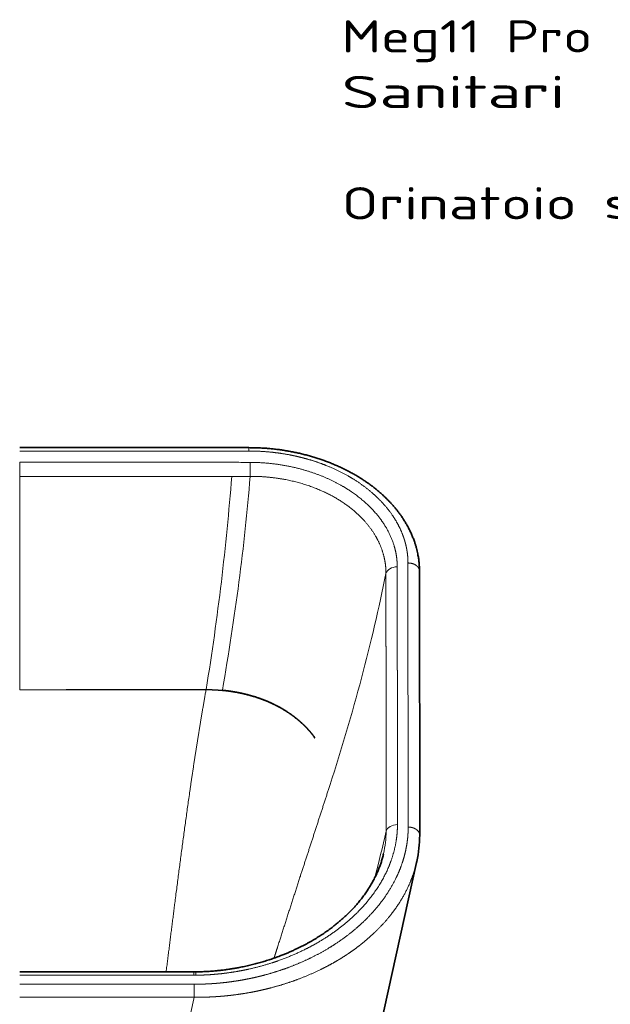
# Model space of a CAD drawing. Extents: x 413 to 1275, y 301 to 1647.
# Tile 5 of 6: x 587 to 844, y 1219 to 1647. Entities that reach past the tile are written whole.
import ezdxf
from ezdxf.enums import TextEntityAlignment as Align

# ---------------------------------------------------------------- set-up
doc = ezdxf.new("R2010")
doc.units = 0
doc.layers.get('0').update_dxf_attribs({"lineweight": 13})
doc.styles.get("Standard").update_dxf_attribs({"font": 'isocp.shx'})

# ---------------------------------------------------------------- blocks, each defined once
blk = doc.blocks.new('BLOCK48')
at = {"color": 7, "lineweight": 13}
for s, p, p2 in [('Meg11 Pro - 5408', (140, 210.57), (334.31, 210.57)), ('Sanitari', (140, 186.39), (237.15, 186.39)), ('Orinatoio sospeso', (140, 138.01), (346.45, 138.01))]:
    blk.add_text(s, height=14, dxfattribs=at).set_placement(p, p2, align=Align.FIT)
blk = doc.blocks.new('BLOCK49')
at = {"color": 7, "lineweight": 35}
for p, q in [((0, 38.82), (99.65, 38.82)), ((173.83, -14.84), (173.91, -129.62)), ((86.28, -533.11), (172.57, -141.46))]:
    blk.add_line(p, q, dxfattribs=at)
at = {"color": 7, "lineweight": 13, "ltscale": 0.036398}
for p, q in [((99.65, 37.36), (99.65, 38.82)), ((75.73, -189.02), (75.73, -190.48))]:
    blk.add_line(p, q, dxfattribs=at)
at = {"color": 7, "lineweight": 13}
for p, q in [((99.65, 37.36), (0, 37.36)), ((0.01, 32.49), (92.18, 32.45)), ((168.91, -126.08), (168.83, -11.3)), ((0, -194.38), (75.86, -194.38)), ((75.74, -200.66), (0, -544.45))]:
    blk.add_line(p, q, dxfattribs=at)
at = {"color": 7, "lineweight": 13, "ltscale": 0.154575}
blk.add_line((0.01, 26.31), (0.01, 32.49), dxfattribs=at)
at = {"color": 7, "lineweight": 13, "ltscale": 0.00398}
blk.add_line((81.06, -66.45), (81.06, -66.29), dxfattribs=at)
at = {"color": 7, "lineweight": 35, "ltscale": 0.011026}
blk.add_line((172.67, -141), (172.57, -141.44), dxfattribs=at)
at = {"color": 7, "lineweight": 35, "ltscale": 0.000960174}
blk.add_line((172.57, -141.47), (172.57, -141.44), dxfattribs=at)
at = {"color": 7, "lineweight": 13, "ltscale": 0.141528}
blk.add_line((75.86, -200.05), (75.86, -194.38), dxfattribs=at)
at = {"color": 7, "lineweight": 13, "ltscale": 0.015662}
blk.add_line((75.86, -200.05), (75.74, -200.66), dxfattribs=at)
at = {"color": 7, "lineweight": 13}
for centre, radius, start, end in [((91.43, -2067.01), 2099.46, 89.75916, 89.97945), ((1131.42, 24.5), 1031.2, 179.55929, 179.89775), ((-24953.16, -18.33), 24953.21, 359.889697, 0.10251), ((-132.57, 818828.48), 818802.18, 270.0092769, 270.01572667), ((90.1, 4555.76), 4529.43, 270.02635, 270.12812), ((-559.83, 612795.02), 612861.65, 270.05233795, 270.0599132), ((-538.05, -590551.84), 590485.71, 89.9399298, 89.94779208), ((81.08, -141.18), 74.88, 84.6157, 90.0191), ((80.73, -148.62), 82.16, 84.8543, 89.7701), ((-471.06, 16.01), 646.61, 345.29373, 347.14135), ((75.81, -102.92), 87.56, 269.9435, 270.5236)]:
    blk.add_arc(centre, radius, start, end, dxfattribs=at)
at = {"color": 7, "lineweight": 35}
blk.add_arc((75.81, -106.37), 82.65, 269.941, 270.5207, dxfattribs=at)
at = {"color": 7, "lineweight": 13}
for centre, major_axis, ratio, start_param, end_param in [((-1052.32, -591.97), (-990.6, -1103.1), 0.524708, 2.456831, 2.542886), ((-947.73, -494.79), (-905.78, -977.88), 0.545042, 2.439896, 2.534121), ((-6693.51, -2043.64), (6838.73, 2333.59), 0.26526, 6.087348, 6.129207), ((164.16, -16.53), (5, 0), 0.708818, 1.571451, 2.95801), ((114.12, -133.51), (36.8, 30.01), 0.875041, 5.437978, 5.661016), ((164.25, -128.54), (5, 0), 0.708818, 1.571179, 2.958338)]:
    blk.add_ellipse(centre, major_axis=major_axis, ratio=ratio, start_param=start_param, end_param=end_param, dxfattribs=at)
at = {"color": 7, "lineweight": 35}
blk.add_ellipse((92.45, -133.97), major_axis=(80.96, 11.49), ratio=0.789213, start_param=5.996781, end_param=6.172238, dxfattribs=at)
for points, degree, knots in [([(99.65, 38.82), (100.33, 38.82), (101.69, 38.8), (103.72, 38.74), (105.74, 38.64), (107.76, 38.5), (109.77, 38.31), (111.77, 38.09), (113.76, 37.82), (115.74, 37.52), (117.71, 37.17), (119.67, 36.79), (121.62, 36.37), (123.55, 35.9), (125.46, 35.4), (127.35, 34.87), (129.23, 34.29), (131.08, 33.68), (132.91, 33.03), (134.71, 32.34), (136.49, 31.62), (138.25, 30.87), (139.97, 30.08), (141.67, 29.25), (143.33, 28.39), (144.96, 27.5), (146.56, 26.58), (148.13, 25.62), (149.66, 24.63), (151.16, 23.61), (152.62, 22.56), (154.04, 21.48), (155.42, 20.37), (156.65, 19.32), (157.75, 18.34), (158.75, 17.41), (159.73, 16.46), (160.7, 15.46), (161.64, 14.45), (162.55, 13.43), (163.42, 12.39), (164.27, 11.33), (165.09, 10.26), (165.91, 9.11), (166.74, 7.89), (167.56, 6.59), (168.34, 5.27), (169.1, 3.87), (169.83, 2.4), (170.53, 0.85), (171.17, -0.72), (171.7, -2.19), (172.14, -3.56), (172.5, -4.82), (172.82, -6.09), (173.13, -7.56), (173.42, -9.23), (173.66, -11.1), (173.8, -12.97), (173.83, -14.22), (173.83, -14.84)], 3, [0, 0, 0, 0, 2.050891, 4.073653, 6.095533, 8.115706, 10.133394, 12.147866, 14.158448, 16.164558, 18.165558, 20.161319, 22.151415, 24.134861, 26.111203, 28.079788, 30.039916, 31.99099, 33.932326, 35.863442, 37.783772, 39.692859, 41.590302, 43.47575, 45.348911, 47.20958, 49.057744, 50.893121, 52.715724, 54.525673, 56.32297, 58.107516, 59.879161, 61.63763, 62.975025, 64.3046, 65.700892, 67.088567, 68.467626, 69.838263, 71.200748, 72.555348, 73.902339, 75.241944, 76.790425, 78.329826, 79.860709, 81.383627, 83.093202, 84.794142, 86.487552, 88.176476, 89.484916, 90.794405, 92.105498, 93.418484, 95.303537, 97.187725, 99.065649, 100.928953, 100.928953, 100.928953, 100.928953]), ([(128.3, -87.31), (128.22, -87.18), (128.14, -87.05), (128.07, -86.9), (127.96, -86.75), (127.85, -86.6), (127.82, -86.57), (126.94, -85.41), (125.99, -84.26), (125, -83.15), (123.52, -81.65), (121.9, -80.2), (121.44, -79.8), (119.51, -78.18), (117.41, -76.66), (115.75, -75.56), (112.82, -73.82), (109.69, -72.3), (108.38, -71.71), (104.92, -70.28), (101.33, -69.12), (99.06, -68.5), (95.61, -67.69), (92.13, -67.11), (90.94, -66.94), (89.71, -66.79), (88.48, -66.66), (88.44, -66.66), (88.35, -66.65), (88.25, -66.64), (88.2, -66.63), (88.15, -66.63), (88.11, -66.62)], 5, [0, 0, 0, 0, 0, 0, 1.31094, 1.31094, 1.31094, 1.642691, 1.642691, 1.642691, 14.163009, 14.163009, 14.163009, 19.075331, 19.075331, 19.075331, 34.161819, 34.161819, 34.161819, 44.498725, 44.498725, 44.498725, 61.170298, 61.170298, 61.170298, 69.774453, 69.774453, 69.774453, 70.108344, 70.108344, 70.108344, 70.442235, 70.442235, 70.442235, 70.442235, 70.442235, 70.442235]), ([(158.19, -137.68), (158.12, -137.97), (157.98, -138.55), (157.75, -139.42), (157.51, -140.29), (157.16, -141.42), (156.68, -142.82), (156.14, -144.23), (155.65, -145.4), (155.23, -146.34), (154.8, -147.27), (154.34, -148.2), (153.86, -149.12), (153.36, -150.04), (152.84, -150.96), (152.17, -152.07), (151.48, -153.16), (150.76, -154.23), (150.17, -155.09), (149.55, -155.94), (148.92, -156.78), (148.26, -157.62), (147.59, -158.45), (146.9, -159.28), (146.08, -160.22), (145.13, -161.27), (144.05, -162.42), (142.92, -163.55), (141.72, -164.71), (140.45, -165.87), (139.1, -167.05), (137.72, -168.2), (136.48, -169.18), (135.41, -170), (134.51, -170.66), (133.61, -171.31), (132.68, -171.96), (131.75, -172.59), (130.8, -173.22), (129.84, -173.83), (128.81, -174.47), (127.73, -175.12), (126.58, -175.79), (125.42, -176.44), (124.24, -177.08), (123.04, -177.71), (121.83, -178.32), (120.61, -178.92), (119.28, -179.54), (117.86, -180.19), (116.33, -180.84), (114.78, -181.48), (113.03, -182.16), (111.09, -182.88), (108.94, -183.62), (106.76, -184.31), (104.56, -184.97), (102.32, -185.57), (100.07, -186.13), (97.79, -186.65), (95.64, -187.08), (93.64, -187.44), (91.79, -187.75), (89.93, -188.02), (88.06, -188.26), (86.19, -188.47), (84.31, -188.64), (82.42, -188.79), (80.49, -188.9), (78.54, -188.98), (77.22, -189.01), (76.57, -189.02)], 3, [0, 0, 0, 0, 0.893404, 1.789144, 2.688828, 3.591242, 5.347807, 7.120095, 8.136497, 9.157901, 10.186429, 11.220366, 12.261346, 13.309063, 14.363681, 15.425368, 17.202461, 18.238891, 19.28133, 20.331515, 21.387886, 22.452186, 23.522814, 24.60105, 25.686569, 27.255725, 28.839941, 30.439212, 32.05356, 33.823439, 35.611021, 37.416208, 39.238939, 40.345086, 41.456964, 42.575584, 43.699875, 44.830764, 45.967246, 47.110197, 48.258659, 49.578301, 50.90556, 52.240582, 53.582487, 54.932165, 56.288508, 57.652101, 59.022697, 60.67991, 62.346701, 64.022645, 65.707354, 67.963806, 70.235856, 72.521991, 74.821627, 77.134898, 79.461042, 81.799008, 84.147597, 86.019612, 87.896721, 89.778088, 91.662928, 93.537002, 95.429021, 97.331189, 99.242242, 101.221795, 103.188784, 103.188784, 103.188784, 103.188784]), ([(0, -188.98), (0.98, -188.98), (3.03, -188.98), (6.15, -188.98), (9.35, -188.98), (12.47, -188.98), (15.58, -188.99), (18.69, -188.99), (21.85, -188.99), (25.01, -188.99), (28.19, -188.99), (31.39, -188.99), (34.61, -189), (37.85, -189), (41.07, -189), (44.28, -189), (47.49, -189), (50.74, -189), (54.01, -189.01), (57.25, -189.01), (60.36, -189.01), (63.37, -189.01), (66.38, -189.01), (69.45, -189.01), (72.59, -189.02), (74.68, -189.02), (75.73, -189.02)], 3, [0, 0, 0, 0, 2.939193, 6.152639, 9.352355, 12.530003, 15.53846, 18.676199, 21.843818, 25.0189, 28.178904, 31.383367, 34.610838, 37.848081, 41.077948, 44.289322, 47.48157, 50.711197, 54.0356, 57.291087, 60.43022, 63.365071, 66.311662, 69.454083, 72.587201, 75.729235, 75.729235, 75.729235, 75.729235])]:
    blk.add_open_spline(points, degree=degree, knots=knots, dxfattribs=at)
at = {"color": 7, "lineweight": 13}
for points, knots in [([(168.83, -11.3), (168.83, -10.93), (168.82, -10.56), (168.81, -10.18), (168.77, -9.25), (168.7, -8.31), (168.64, -7.75), (168.44, -6.06), (168.12, -4.38), (167.87, -3.27), (167.42, -1.6), (166.86, 0.04), (166.66, 0.59), (166.24, 1.7), (165.77, 2.79), (165.53, 3.34), (164.2, 6.14), (162.58, 8.84), (161.1, 10.95), (157.71, 15.14), (153.68, 18.96), (151.44, 20.83), (147.16, 23.99), (142.49, 26.76), (140.35, 27.92), (135.81, 30.12), (131.05, 31.99), (128.55, 32.85), (125.14, 33.89), (121.66, 34.76), (120.77, 34.97), (118.97, 35.38), (117.15, 35.74), (116.23, 35.9), (112.49, 36.54), (108.7, 36.99), (105.83, 37.23), (102.92, 37.35), (100.01, 37.36), (99.98, 37.36), (99.91, 37.36), (99.82, 37.36), (99.75, 37.36), (99.7, 37.36), (99.65, 37.36)], [0, 0, 0, 0, 0, 0, 3.320534, 3.320534, 3.320534, 8.292584, 8.292584, 8.292584, 18.350079, 18.350079, 18.350079, 23.486436, 23.486436, 23.486436, 28.708734, 28.708734, 28.708734, 50.352477, 50.352477, 50.352477, 73.557152, 73.557152, 73.557152, 92.192096, 92.192096, 92.192096, 111.81812, 111.81812, 111.81812, 118.555466, 118.555466, 118.555466, 125.369725, 125.369725, 125.369725, 146.291949, 146.291949, 146.291949, 146.48588, 146.48588, 146.48588, 146.85471, 146.85471, 146.85471, 146.85471, 146.85471, 146.85471]), ([(100.25, 32.43), (106.09, 32.41), (111.92, 31.9), (117.64, 30.91), (127.27, 28.38), (135.99, 24.6), (139.51, 22.77), (146.69, 18.34), (152.64, 13.07), (155.46, 10), (159.61, 4.31), (162.3, -1.79), (163.17, -4.48), (163.87, -7.82), (164.12, -11.17), (164.15, -11.78), (164.16, -12.38), (164.16, -12.98)], [0, 0, 0, 0, 0, 0, 41.411612, 41.411612, 41.411612, 72.282617, 72.282617, 72.282617, 108.769641, 108.769641, 108.769641, 136.354891, 136.354891, 136.354891, 142.432145, 142.432145, 142.432145, 142.432145, 142.432145, 142.432145]), ([(100.22, 26.34), (104.85, 26.37), (109.48, 26.07), (114.08, 25.42), (122.31, 23.64), (130.07, 20.76), (133.47, 19.23), (139.65, 15.89), (145.09, 11.79), (147.5, 9.67), (151.11, 5.88), (154.02, 1.72), (155.05, 0), (157.14, -4.06), (158.5, -8.36), (159.01, -10.85), (159.27, -13.38), (159.25, -15.88)], [0, 0, 0, 0, 0, 0, 33.462295, 33.462295, 33.462295, 61.310946, 61.310946, 61.310946, 86.751722, 86.751722, 86.751722, 103.57013, 103.57013, 103.57013, 125.625497, 125.625497, 125.625497, 125.625497, 125.625497, 125.625497]), ([(168.83, -11.3), (169.45, -11.3), (170.07, -11.37), (170.68, -11.5), (171.8, -11.9), (172.73, -12.55), (173.11, -12.92), (173.54, -13.53), (173.76, -14.2), (173.81, -14.41), (173.83, -14.63), (173.83, -14.84)], [0, 0, 0, 0, 0, 0, 4.443045, 4.443045, 4.443045, 8.60762, 8.60762, 8.60762, 10.475262, 10.475262, 10.475262, 10.475262, 10.475262, 10.475262]), ([(159.25, -15.88), (159.25, -17.62), (159.25, -19.35), (159.25, -21.08), (159.25, -23.07), (159.25, -25.06), (159.25, -25.31), (159.25, -26.66), (159.25, -28.02), (159.25, -29.19), (159.25, -30.72), (159.25, -32.25), (159.25, -33.3), (159.25, -34.28), (159.25, -35.26), (159.25, -35.82), (159.25, -36.65), (159.26, -37.48), (159.26, -37.76), (159.26, -39.42), (159.26, -41.09), (159.26, -42.41), (159.26, -44.06), (159.26, -45.73), (159.26, -46), (159.27, -47.68), (159.27, -49.36), (159.27, -50.75), (159.27, -52.23), (159.27, -53.7), (159.27, -53.77), (159.27, -53.92), (159.27, -54.06), (159.27, -54.13), (159.27, -54.79), (159.27, -55.47), (159.28, -56.18), (159.28, -57.46), (159.28, -58.76), (159.28, -59.38), (159.28, -60.12), (159.28, -60.8), (159.28, -60.96), (159.28, -61.19), (159.28, -61.42), (159.28, -61.5), (159.28, -63.12), (159.29, -64.74), (159.29, -66.29), (159.29, -68.29), (159.29, -70.29), (159.29, -70.75), (159.3, -72.75), (159.3, -74.78), (159.3, -76.41), (159.3, -78.11), (159.31, -79.81), (159.31, -79.98), (159.31, -81.18), (159.31, -82.37), (159.31, -83.38), (159.31, -84.77), (159.31, -86.18), (159.32, -86.55), (159.32, -88.53), (159.32, -90.52), (159.32, -92.15), (159.32, -94.23), (159.32, -96.31), (159.33, -96.99), (159.33, -98.19), (159.33, -99.41), (159.33, -100.19), (159.33, -101.2), (159.33, -102.19), (159.33, -102.44), (159.33, -104.38), (159.33, -106.31), (159.33, -107.99), (159.33, -110.21), (159.34, -112.42), (159.34, -113.02), (159.34, -114.67), (159.34, -116.3), (159.34, -117.35), (159.34, -118.9), (159.34, -120.48), (159.33, -121.35), (159.33, -122.94), (159.33, -124.53), (159.33, -125.65), (159.33, -126.77), (159.33, -127.89)], [0, 0, 0, 0, 0, 0, 15.299979, 15.299979, 15.299979, 17.485693, 17.485693, 17.485693, 27.106338, 27.106338, 27.106338, 30.857838, 30.857838, 30.857838, 35.699905, 35.699905, 35.699905, 38.119611, 38.119611, 38.119611, 50.282233, 50.282233, 50.282233, 52.701932, 52.701932, 52.701932, 64.983501, 64.983501, 64.983501, 65.619614, 65.619614, 65.619614, 66.255727, 66.255727, 66.255727, 71.311882, 71.311882, 71.311882, 75.706811, 75.706811, 75.706811, 77.036799, 77.036799, 77.036799, 77.701793, 77.701793, 77.701793, 91.259675, 91.259675, 91.259675, 95.260216, 95.260216, 95.260216, 108.667027, 108.667027, 108.667027, 110.167246, 110.167246, 110.167246, 119.168552, 119.168552, 119.168552, 122.396041, 122.396041, 122.396041, 136.388931, 136.388931, 136.388931, 140.305671, 140.305671, 140.305671, 146.771393, 146.771393, 146.771393, 148.926646, 148.926646, 148.926646, 163.518984, 163.518984, 163.518984, 168.287091, 168.287091, 168.287091, 177.945575, 177.945575, 177.945575, 182.063478, 182.063478, 182.063478, 191.906967, 191.906967, 191.906967, 191.906967, 191.906967, 191.906967]), ([(164.16, -12.98), (164.16, -14.49), (164.16, -15.99), (164.16, -17.48), (164.16, -19.36), (164.16, -21.24), (164.16, -21.62), (164.16, -22.37), (164.16, -23.13), (164.16, -23.51), (164.16, -24.64), (164.16, -25.79), (164.16, -26.56), (164.16, -27.82), (164.16, -29.07), (164.16, -29.82), (164.17, -31.15), (164.17, -32.48), (164.17, -33.31), (164.17, -34.41), (164.17, -35.52), (164.17, -35.79), (164.17, -37.17), (164.17, -38.54), (164.17, -39.63), (164.17, -41), (164.17, -42.38), (164.18, -42.65), (164.18, -44.3), (164.18, -45.95), (164.18, -47.33), (164.18, -48.99), (164.18, -50.65), (164.19, -50.93), (164.19, -51.5), (164.19, -52.09), (164.19, -52.39), (164.19, -53.31), (164.19, -54.27), (164.19, -54.95), (164.19, -55.92), (164.19, -56.86), (164.19, -57.17), (164.19, -57.77), (164.2, -58.35), (164.2, -58.64), (164.2, -60.34), (164.2, -62.04), (164.2, -63.47), (164.21, -65.18), (164.21, -66.89), (164.21, -67.14), (164.21, -68.56), (164.21, -70), (164.21, -71.18), (164.22, -72.89), (164.22, -74.59), (164.22, -75.15), (164.22, -76.03), (164.22, -76.92), (164.22, -76.99), (164.22, -77.59), (164.23, -78.2), (164.23, -78.47), (164.23, -79.3), (164.23, -80.13), (164.23, -80.68), (164.23, -81.8), (164.23, -82.92), (164.23, -83.44), (164.24, -85.96), (164.24, -88.5), (164.24, -90.47), (164.24, -92.73), (164.24, -94.98), (164.24, -95.23), (164.25, -96.08), (164.25, -96.94), (164.25, -97.52), (164.25, -98.36), (164.25, -99.2), (164.25, -99.48), (164.25, -101.71), (164.25, -103.94), (164.25, -105.89), (164.25, -108.11), (164.25, -110.33), (164.25, -110.6), (164.25, -111.16), (164.25, -111.71), (164.25, -111.98), (164.25, -113.09), (164.25, -114.18), (164.25, -114.96), (164.25, -116.07), (164.25, -117.18), (164.25, -117.46), (164.25, -119.13), (164.25, -120.81), (164.25, -122.2), (164.25, -123.6), (164.25, -124.99)], [0, 0, 0, 0, 0, 0, 15.224827, 15.224827, 15.224827, 19.031068, 19.031068, 19.031068, 22.837309, 22.837309, 22.837309, 30.42432, 30.42432, 30.42432, 35.502554, 35.502554, 35.502554, 43.851289, 43.851289, 43.851289, 46.634208, 46.634208, 46.634208, 57.765873, 57.765873, 57.765873, 60.548789, 60.548789, 60.548789, 74.463331, 74.463331, 74.463331, 77.353157, 77.353157, 77.353157, 80.230113, 80.230113, 80.230113, 85.92346, 85.92346, 85.92346, 88.798042, 88.798042, 88.798042, 91.662279, 91.662279, 91.662279, 106.018413, 106.018413, 106.018413, 108.993287, 108.993287, 108.993287, 120.420079, 120.420079, 120.420079, 126.026932, 126.026932, 126.026932, 129.35974, 129.35974, 129.35974, 132.163168, 132.163168, 132.163168, 137.770039, 137.770039, 137.770039, 143.46382, 143.46382, 143.46382, 163.08769, 163.08769, 163.08769, 165.981776, 165.981776, 165.981776, 171.541453, 171.541453, 171.541453, 174.335915, 174.335915, 174.335915, 193.896807, 193.896807, 193.896807, 196.69124, 196.69124, 196.69124, 199.485672, 199.485672, 199.485672, 207.929688, 207.929688, 207.929688, 210.72415, 210.72415, 210.72415, 224.851311, 224.851311, 224.851311, 224.851311, 224.851311, 224.851311]), ([(63.66, -189.01), (64.92, -179.12), (66.16, -169.22), (67.43, -159.23), (70.58, -134.57), (73.96, -110.02), (76.11, -95.38), (78.46, -80.85), (81.03, -66.45)], [0, 0, 0, 0, 0, 0, 69.120816, 69.120816, 69.120816, 172.178606, 172.178606, 172.178606, 172.178606, 172.178606, 172.178606]), ([(88.1, -66.78), (88.13, -66.79), (88.16, -66.79), (88.19, -66.79), (88.25, -66.8), (88.31, -66.8), (88.34, -66.81), (88.78, -66.85), (89.22, -66.89), (89.63, -66.94), (92.06, -67.22), (94.49, -67.62), (96.56, -68.05), (100.1, -68.9), (103.56, -69.98), (105.05, -70.5), (107.9, -71.6), (110.66, -72.88), (111.96, -73.53), (114.67, -75.01), (117.23, -76.67), (118.54, -77.59), (120.49, -79.08), (122.32, -80.67), (122.94, -81.24), (124.5, -82.74), (125.95, -84.32), (126.78, -85.3), (127.57, -86.29), (128.3, -87.31)], [0, 0, 0, 0, 0, 0, 0.169471, 0.169471, 0.169471, 0.345585, 0.345585, 0.345585, 2.717698, 2.717698, 2.717698, 14.391373, 14.391373, 14.391373, 23.427089, 23.427089, 23.427089, 31.880971, 31.880971, 31.880971, 41.311057, 41.311057, 41.311057, 46.482809, 46.482809, 46.482809, 54.502034, 54.502034, 54.502034, 54.502034, 54.502034, 54.502034]), ([(134.95, -107.64), (130.62, -121.02), (126.23, -134.47), (121.89, -147.75), (116.97, -162.98), (112.08, -178.34), (111.58, -179.91), (111.08, -181.48), (110.59, -183.05)], [0, 0, 0, 0, 0, 0, 105.725016, 105.725016, 105.725016, 117.737105, 117.737105, 117.737105, 117.737105, 117.737105, 117.737105]), ([(75.86, -194.38), (76.19, -194.38), (76.51, -194.38), (76.84, -194.38), (77.5, -194.37), (78.15, -194.36), (78.48, -194.36), (79.4, -194.33), (80.31, -194.3), (80.89, -194.28), (81.59, -194.25), (82.28, -194.21), (82.4, -194.2), (82.75, -194.19), (83.09, -194.16), (83.32, -194.15), (83.82, -194.12), (84.31, -194.08), (84.56, -194.07), (85.61, -193.99), (86.65, -193.9), (87.43, -193.82), (89.64, -193.6), (91.83, -193.32), (93.24, -193.12), (95.34, -192.8), (97.42, -192.42), (98.11, -192.29), (99.31, -192.06), (100.5, -191.81), (101.01, -191.7), (102.03, -191.48), (103.05, -191.25), (103.55, -191.13), (107.11, -190.26), (110.62, -189.27), (113.58, -188.31), (117.77, -186.8), (121.85, -185.1), (123.08, -184.56), (127.27, -182.65), (131.31, -180.53), (134.09, -178.93), (138.85, -175.92), (143.29, -172.61), (145.16, -171.11), (149.54, -167.34), (153.49, -163.26), (155.64, -160.77), (159.51, -155.73), (162.66, -150.38), (164.01, -147.71), (165.55, -144.1), (166.74, -140.42), (167, -139.52), (167.62, -137.27), (168.1, -135.01), (168.34, -133.65), (168.65, -131.39), (168.83, -129.12), (168.88, -128.22), (168.91, -127.29), (168.91, -126.36), (168.91, -126.33), (168.91, -126.26), (168.91, -126.19), (168.91, -126.15), (168.91, -126.12), (168.91, -126.08)], [0, 0, 0, 0, 0, 0, 2.348208, 2.348208, 2.348208, 4.696416, 4.696416, 4.696416, 8.876928, 8.876928, 8.876928, 9.713044, 9.713044, 9.713044, 11.385271, 11.385271, 11.385271, 13.278201, 13.278201, 13.278201, 18.911514, 18.911514, 18.911514, 29.122431, 29.122431, 29.122431, 34.191945, 34.191945, 34.191945, 37.986351, 37.986351, 37.986351, 41.780758, 41.780758, 41.780758, 64.726028, 64.726028, 64.726028, 74.788768, 74.788768, 74.788768, 99.291693, 99.291693, 99.291693, 118.181307, 118.181307, 118.181307, 145.164608, 145.164608, 145.164608, 170.70705, 170.70705, 170.70705, 178.943681, 178.943681, 178.943681, 191.095193, 191.095193, 191.095193, 199.023094, 199.023094, 199.023094, 199.315283, 199.315283, 199.315283, 199.590847, 199.590847, 199.590847, 199.590847, 199.590847, 199.590847]), ([(164.25, -124.99), (164.25, -127.96), (164, -130.93), (163.5, -133.9), (162.19, -139.15), (160.14, -144.28), (159.09, -146.52), (154.67, -154.72), (148.4, -162.36), (142.9, -167.55), (133.65, -174.39), (122.92, -179.93), (119.38, -181.55), (113.73, -183.81), (107.83, -185.7), (105.72, -186.31), (101.07, -187.55), (96.31, -188.54), (93.71, -189), (90.99, -189.4), (88.26, -189.72), (88.11, -189.74), (87.91, -189.76), (87.7, -189.79), (87.6, -189.8), (87.38, -189.82), (87.16, -189.84), (87.08, -189.85), (84.94, -190.08), (82.78, -190.25), (80.73, -190.37), (78.67, -190.45), (76.61, -190.47)], [0, 0, 0, 0, 0, 0, 29.860017, 29.860017, 29.860017, 53.508006, 53.508006, 53.508006, 117.955824, 117.955824, 117.955824, 147.820629, 147.820629, 147.820629, 164.043631, 164.043631, 164.043631, 183.086549, 183.086549, 183.086549, 183.788624, 183.788624, 183.788624, 184.561629, 184.561629, 184.561629, 185.387948, 185.387948, 185.387948, 199.972606, 199.972606, 199.972606, 199.972606, 199.972606, 199.972606]), ([(173.91, -129.62), (173.91, -129.29), (173.85, -128.95), (173.74, -128.62), (173.34, -127.87), (172.69, -127.24), (172.23, -126.92), (171.33, -126.47), (170.32, -126.2), (169.85, -126.12), (169.38, -126.08), (168.91, -126.08)], [0, 0, 0, 0, 0, 0, 2.954125, 2.954125, 2.954125, 7.122312, 7.122312, 7.122312, 10.47615, 10.47615, 10.47615, 10.47615, 10.47615, 10.47615]), ([(173.8, -130.36), (173.8, -130.39), (173.8, -130.42), (173.8, -130.45), (173.8, -130.52), (173.8, -130.59), (173.8, -130.62), (173.8, -131.06), (173.8, -131.5), (173.79, -131.91), (173.73, -133.67), (173.59, -135.43), (173.44, -136.77), (173.13, -138.78), (172.73, -140.77), (172.58, -141.44), (171.59, -145.55), (170.17, -149.59), (168.69, -152.89), (165.45, -158.82), (161.36, -164.38), (159.31, -166.84), (155.96, -170.45), (152.27, -173.84), (150.97, -174.98), (148.25, -177.22), (145.4, -179.35), (143.91, -180.4), (141.62, -181.94), (139.25, -183.41), (138.44, -183.9), (136.8, -184.86), (135.13, -185.79), (134.28, -186.25), (131.68, -187.61), (129.01, -188.9), (127.19, -189.73), (122.5, -191.73), (117.66, -193.49), (114.67, -194.46), (110.6, -195.64), (106.46, -196.64), (105.41, -196.89), (102.6, -197.51), (99.76, -198.05), (97.97, -198.36), (95.09, -198.8), (92.19, -199.16), (91.11, -199.29), (89.28, -199.48), (87.45, -199.63), (86.71, -199.69), (85.61, -199.77), (84.51, -199.84), (84.13, -199.86), (83.4, -199.9), (82.68, -199.93), (82.31, -199.94), (81.2, -199.99), (80.09, -200.02), (79.34, -200.03), (78.19, -200.05), (77.05, -200.05), (76.65, -200.05), (76.26, -200.05), (75.86, -200.05)], [0, 0, 0, 0, 0, 0, 0.254648, 0.254648, 0.254648, 0.512626, 0.512626, 0.512626, 4.122928, 4.122928, 4.122928, 15.915345, 15.915345, 15.915345, 21.908832, 21.908832, 21.908832, 52.810913, 52.810913, 52.810913, 78.936191, 78.936191, 78.936191, 92.562299, 92.562299, 92.562299, 106.621244, 106.621244, 106.621244, 113.793162, 113.793162, 113.793162, 121.057266, 121.057266, 121.057266, 135.878907, 135.878907, 135.878907, 158.791343, 158.791343, 158.791343, 166.554876, 166.554876, 166.554876, 179.471033, 179.471033, 179.471033, 187.19531, 187.19531, 187.19531, 192.411375, 192.411375, 192.411375, 194.978254, 194.978254, 194.978254, 197.580654, 197.580654, 197.580654, 202.82162, 202.82162, 202.82162, 205.626888, 205.626888, 205.626888, 205.626888, 205.626888, 205.626888]), ([(75.73, -190.48), (75, -190.48), (74.27, -190.47), (73.54, -190.47), (72.1, -190.47), (70.66, -190.47), (69.9, -190.47), (68.44, -190.47), (66.99, -190.47), (66.27, -190.47), (64.85, -190.47), (63.45, -190.47), (62.76, -190.47), (61.7, -190.46), (60.62, -190.46), (60.24, -190.46), (59.47, -190.46), (58.69, -190.46), (58.37, -190.46), (57.21, -190.46), (56.03, -190.46), (55.25, -190.46), (53.69, -190.46), (52.12, -190.46), (51.33, -190.46), (50.16, -190.46), (49, -190.46), (48.61, -190.46), (47.87, -190.46), (47.13, -190.46), (46.63, -190.46), (43.21, -190.45), (39.78, -190.45), (36.62, -190.45), (32.72, -190.45), (28.84, -190.45), (28.24, -190.45), (26.63, -190.45), (25.02, -190.45), (24.48, -190.45), (22.52, -190.45), (20.57, -190.44), (19.43, -190.44), (18.1, -190.44), (16.77, -190.44), (16.59, -190.44), (16.21, -190.44), (15.83, -190.44), (15.64, -190.44), (15.28, -190.44), (14.93, -190.44), (14.75, -190.44), (14.39, -190.44), (14.01, -190.44), (13.86, -190.44), (11.78, -190.44), (9.69, -190.44), (7.79, -190.44), (5.71, -190.44), (3.62, -190.43), (3.43, -190.43), (3.05, -190.43), (2.67, -190.43), (2.48, -190.43), (1.84, -190.43), (1.23, -190.43), (0.83, -190.43), (0.42, -190.43), (0, -190.43)], [0, 0, 0, 0, 0, 0, 5.156142, 5.156142, 5.156142, 10.25277, 10.25277, 10.25277, 15.409418, 15.409418, 15.409418, 20.566066, 20.566066, 20.566066, 23.269939, 23.269939, 23.269939, 26.097719, 26.097719, 26.097719, 31.50518, 31.50518, 31.50518, 36.912424, 36.912424, 36.912424, 39.616054, 39.616054, 39.616054, 42.123495, 42.123495, 42.123495, 63.675927, 63.675927, 63.675927, 69.323122, 69.323122, 69.323122, 75.070898, 75.070898, 75.070898, 83.110208, 83.110208, 83.110208, 84.450211, 84.450211, 84.450211, 85.790214, 85.790214, 85.790214, 87.121869, 87.121869, 87.121869, 88.512976, 88.512976, 88.512976, 101.82498, 101.82498, 101.82498, 103.156637, 103.156637, 103.156637, 104.488294, 104.488294, 104.488294, 107.641345, 107.641345, 107.641345, 107.641345, 107.641345, 107.641345]), ([(76.57, -189.02), (76.57, -189.02), (76.57, -189.05), (76.58, -189.11), (76.59, -189.33), (76.6, -189.68), (76.6, -189.93), (76.61, -190.19), (76.61, -190.47)], [0, 0, 0, 0, 0, 0, 1.693621, 1.693621, 1.693621, 4.058738, 4.058738, 4.058738, 4.058738, 4.058738, 4.058738]), ([(75.86, -200.05), (75.14, -200.05), (74.42, -200.05), (73.71, -200.05), (71.39, -200.04), (69.09, -200.04), (67.45, -200.04), (65.46, -200.04), (63.47, -200.04), (63.16, -200.04), (62.45, -200.04), (61.74, -200.04), (61.39, -200.04), (60.63, -200.04), (59.86, -200.04), (59.62, -200.04), (58.83, -200.04), (58.03, -200.04), (57.65, -200.04), (56.51, -200.04), (55.36, -200.04), (54.6, -200.04), (52.35, -200.04), (50.11, -200.04), (48.46, -200.04), (46.94, -200.04), (45.42, -200.04), (45.35, -200.04), (45.23, -200.04), (45.11, -200.04), (45.04, -200.04), (44.86, -200.04), (44.67, -200.04), (44.54, -200.04), (44.28, -200.04), (44.02, -200.04), (43.89, -200.04), (43.62, -200.04), (43.36, -200.04), (43.26, -200.04), (42.46, -200.04), (41.65, -200.04), (40.94, -200.04), (39.8, -200.04), (38.66, -200.04), (38.28, -200.04), (37.4, -200.04), (36.51, -200.04), (36.08, -200.04), (35.17, -200.04), (34.28, -200.04), (33.82, -200.04), (33.28, -200.04), (32.74, -200.04), (32.66, -200.04), (32.49, -200.04), (32.33, -200.04), (32.25, -200.04), (32.1, -200.04), (31.95, -200.04), (31.88, -200.04), (31.76, -200.04), (31.63, -200.04), (31.6, -200.04), (30.63, -200.04), (29.66, -200.04), (28.74, -200.04), (27.78, -200.04), (26.82, -200.04), (26.78, -200.04), (26.67, -200.04), (26.56, -200.04), (26.49, -200.04), (26.35, -200.04), (26.2, -200.04), (26.13, -200.04), (25.95, -200.04), (25.76, -200.04), (25.65, -200.04), (25.43, -200.04), (25.21, -200.04), (25.11, -200.04), (24.89, -200.04), (24.67, -200.04), (24.56, -200.04), (24.4, -200.04), (24.25, -200.04), (24.2, -200.04), (24.1, -200.04), (24, -200.04), (23.95, -200.04), (23.3, -200.04), (22.64, -200.04), (22.03, -200.04), (20.88, -200.04), (19.73, -200.04), (19.2, -200.04), (18.26, -200.04), (17.34, -200.04), (16.95, -200.04), (16.16, -200.04), (15.37, -200.04), (15, -200.04), (14.19, -200.04), (13.36, -200.04), (12.98, -200.04), (12.15, -200.04), (11.31, -200.04), (10.9, -200.04), (9.51, -200.04), (8.11, -200.04), (7.13, -200.04), (5.51, -200.04), (3.91, -200.04), (3.2, -200.04), (2.17, -200.04), (1.17, -200.04), (0.78, -200.04), (0.39, -200.04), (0, -200.04)], [0, 0, 0, 0, 0, 0, 5.263848, 5.263848, 5.263848, 17.244883, 17.244883, 17.244883, 19.891424, 19.891424, 19.891424, 22.466677, 22.466677, 22.466677, 25.456998, 25.456998, 25.456998, 28.199935, 28.199935, 28.199935, 33.685787, 33.685787, 33.685787, 44.408718, 44.408718, 44.408718, 44.862965, 44.862965, 44.862965, 45.317213, 45.317213, 45.317213, 46.225705, 46.225705, 46.225705, 47.134173, 47.134173, 47.134173, 48.078198, 48.078198, 48.078198, 52.951785, 52.951785, 52.951785, 56.080981, 56.080981, 56.080981, 59.113839, 59.113839, 59.113839, 62.419436, 62.419436, 62.419436, 63.029652, 63.029652, 63.029652, 63.642327, 63.642327, 63.642327, 64.256463, 64.256463, 64.256463, 64.570263, 64.570263, 64.570263, 71.276172, 71.276172, 71.276172, 71.580934, 71.580934, 71.580934, 72.063825, 72.063825, 72.063825, 72.546715, 72.546715, 72.546715, 73.258201, 73.258201, 73.258201, 73.969687, 73.969687, 73.969687, 74.680405, 74.680405, 74.680405, 75.035821, 75.035821, 75.035821, 75.391237, 75.391237, 75.391237, 79.794429, 79.794429, 79.794429, 83.761817, 83.761817, 83.761817, 86.730923, 86.730923, 86.730923, 89.752845, 89.752845, 89.752845, 92.791593, 92.791593, 92.791593, 95.760819, 95.760819, 95.760819, 102.722853, 102.722853, 102.722853, 107.251344, 107.251344, 107.251344, 110.221876, 110.221876, 110.221876, 110.221876, 110.221876, 110.221876])]:
    blk.add_open_spline(points, degree=5, knots=knots, dxfattribs=at)

msp = doc.modelspace()

# ---------------------------------------------------------------- block references
at = {"lineweight": 0}
for name in ['BLOCK48', 'BLOCK49']:
    msp.add_blockref(name, (587.2, 1421.89), dxfattribs=at)

doc.saveas('drawing.dxf')
